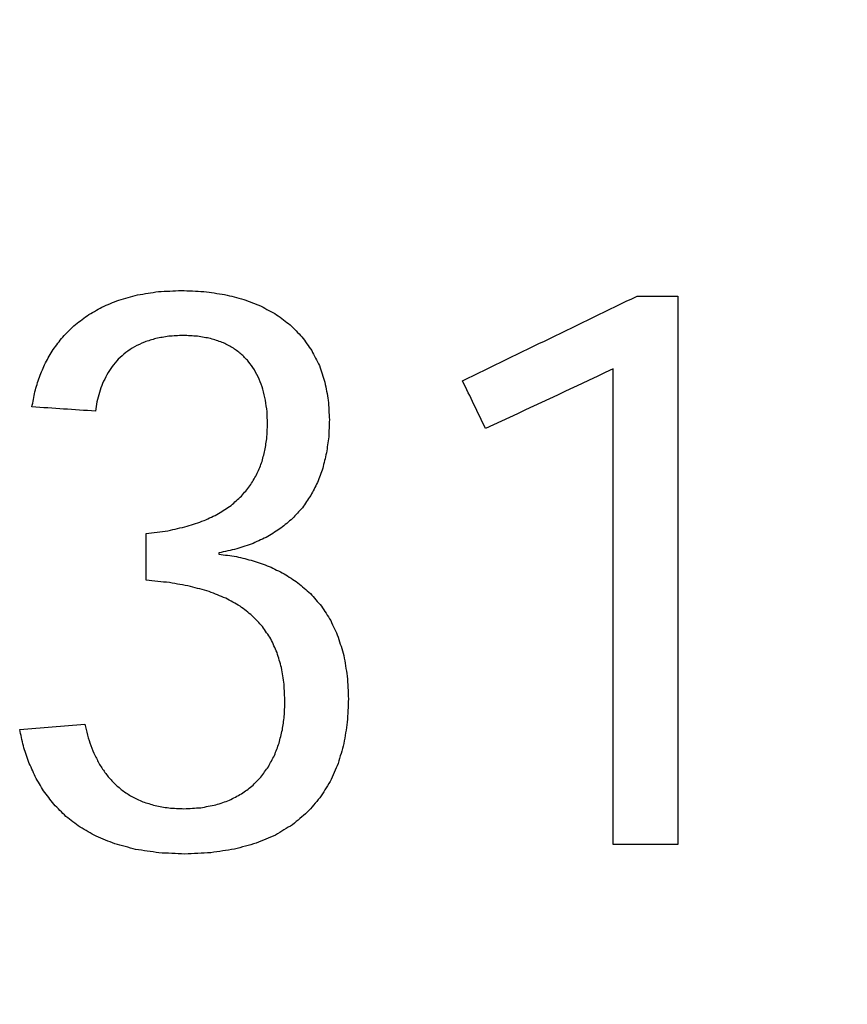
# Model space of a CAD drawing. Header units: inches. Extents: x 0.2 to 16.8, y 0.1 to 10.8.
# Tile 23 of 46: x 3.9325 to 4.0071, y 7.1185 to 7.2071. Entities that reach past the tile are written whole.
import ezdxf

# ---------------------------------------------------------------- set-up
doc = ezdxf.new("R2010")
doc.units = ezdxf.units.IN
doc.header["$LTSCALE"] = 0.935
doc.header["$MEASUREMENT"] = 0
doc.layers.get('0').update_dxf_attribs({"linetype": 'CONTINUOUS'})
doc.layers.add('DATUMCURVES', color=7, linetype='CONTINUOUS')
doc.layers.add('DIMENSIONS', color=7, linetype='CONTINUOUS')
doc.styles.get("Standard").update_dxf_attribs({"font": 'txt', "width": 0.8})
doc.dimstyles.new('DIMSTYLE_2', dxfattribs={"dimtxt": 0.125, "dimasz": 0.18, "dimexe": 0.18, "dimexo": 0.0625, "dimgap": 0.09, "dimtad": 0, "dimtih": 1, "dimtoh": 1, "dimdec": 3, "dimzin": 4, "dimdsep": 46, "dimtxsty": 'STANDARD', "dimblk": '_FILLED', "dimblk1": '_FILLED', "dimblk2": '_FILLED', "dimcen": 0.09, "dimadec": 0, "dimazin": 0, "dimtp": 0.001, "dimtm": 0.001, "dimtfac": 1, "dimtdec": 3, "dimtofl": 0, "dimtmove": 0, "dimatfit": 3, "dimldrblk": '_FILLED', "dimfxl": 1, "dimtolj": 1, "dimtzin": 4, "dimarcsym": 0})

# ---------------------------------------------------------------- blocks, each defined once
blk = doc.blocks.new('*D12')
at = {"layer": 'DIMENSIONS', "color": 2, "linetype": 'CONTINUOUS'}
for p, q in [((4.158071, 8.163797), (4.158071, 8.457831)), ((4.080721, 8.113792), (4.158071, 8.163797)), ((4.080721, 6.847911), (4.080721, 8.113792))]:
    blk.add_line(p, q, dxfattribs=at)
at = {"layer": 'DIMENSIONS', "color": 2, "linetype": 'CONTINUOUS', "width": 0.8}
for s, p in [(']', (4.220571, 9.845331)), ('2.81', (4.220571, 9.445331)), ('[', (4.220571, 9.345331)), ('.111', (4.220571, 8.820331)), ('2X ', (4.220571, 8.520331))]:
    blk.add_text(s, height=0.125, rotation=90, dxfattribs=at).set_placement(p)
blk = doc.blocks.new('_FILLED')
at = {"color": 0, "linetype": 'BYBLOCK'}
blk.add_solid([(0, 0), (-1, 0.17361), (-1, -0.17361)], dxfattribs=at)

msp = doc.modelspace()

# ---------------------------------------------------------------- linework, layer by layer
at = {"layer": 'DATUMCURVES', "color": 40, "linetype": 'CONTINUOUS'}
for points in [[(3.943163, 7.18232, -0.2495), (3.943788, 7.18242, -0.2495), (3.944413, 7.18252, -0.2495), (3.945038, 7.18262, -0.2495)], [(3.945038, 7.18262, -0.2495), (3.945725, 7.182654, -0.2495), (3.946412, 7.182687, -0.2495), (3.947099, 7.18272, -0.2495)], [(3.947099, 7.18272, -0.2495), (3.947773, 7.18269, -0.2495), (3.948447, 7.18266, -0.2495), (3.949122, 7.18263, -0.2495)], [(3.949122, 7.18263, -0.2495), (3.949747, 7.18254, -0.2495), (3.950372, 7.18245, -0.2495), (3.950997, 7.18236, -0.2495)], [(3.939952, 7.18123, -0.2495), (3.940457, 7.18144, -0.2495), (3.940963, 7.18165, -0.2495), (3.941469, 7.18186, -0.2495)], [(3.941469, 7.18186, -0.2495), (3.942033, 7.182014, -0.2495), (3.942598, 7.182167, -0.2495), (3.943163, 7.18232, -0.2495)], [(3.950997, 7.18236, -0.2495), (3.95157, 7.182214, -0.2495), (3.952144, 7.182067, -0.2495), (3.952718, 7.18192, -0.2495)], [(3.952718, 7.18192, -0.2495), (3.953239, 7.181717, -0.2495), (3.95376, 7.181514, -0.2495), (3.95428, 7.18131, -0.2495)], [(3.972415, 7.1746, -0.2495), (3.977657, 7.17714, -0.2495), (3.982899, 7.17968, -0.2495), (3.988141, 7.18222, -0.2495)], [(3.988141, 7.18222, -0.2495), (3.989362, 7.18222, -0.2495), (3.990583, 7.18222, -0.2495), (3.991804, 7.18222, -0.2495)], [(3.991804, 7.18222, -0.2495), (3.991804, 7.16577, -0.2495), (3.991804, 7.14932, -0.2495), (3.991804, 7.13287, -0.2495)], [(3.938607, 7.18045, -0.2495), (3.939055, 7.18071, -0.2495), (3.939503, 7.18097, -0.2495), (3.939952, 7.18123, -0.2495)], [(3.95428, 7.18131, -0.2495), (3.954747, 7.181054, -0.2495), (3.955213, 7.180797, -0.2495), (3.955679, 7.18054, -0.2495)], [(3.93743, 7.17955, -0.2495), (3.937822, 7.17985, -0.2495), (3.938214, 7.18015, -0.2495), (3.938607, 7.18045, -0.2495)], [(3.955679, 7.18054, -0.2495), (3.956089, 7.180234, -0.2495), (3.956499, 7.179927, -0.2495), (3.956908, 7.17962, -0.2495)], [(3.936416, 7.17853, -0.2495), (3.936754, 7.17887, -0.2495), (3.937092, 7.17921, -0.2495), (3.93743, 7.17955, -0.2495)], [(3.956908, 7.17962, -0.2495), (3.95726, 7.17926, -0.2495), (3.957611, 7.1789, -0.2495), (3.957963, 7.17854, -0.2495)], [(3.935562, 7.17741, -0.2495), (3.935846, 7.177784, -0.2495), (3.936131, 7.178157, -0.2495), (3.936416, 7.17853, -0.2495)], [(3.943782, 7.17808, -0.2495), (3.943481, 7.17794, -0.2495), (3.943181, 7.1778, -0.2495), (3.942881, 7.17766, -0.2495)], [(3.944807, 7.1784, -0.2495), (3.944465, 7.178294, -0.2495), (3.944123, 7.178187, -0.2495), (3.943782, 7.17808, -0.2495)], [(3.945962, 7.1786, -0.2495), (3.945577, 7.178534, -0.2495), (3.945192, 7.178467, -0.2495), (3.944807, 7.1784, -0.2495)], [(3.947254, 7.17867, -0.2495), (3.946823, 7.178647, -0.2495), (3.946392, 7.178624, -0.2495), (3.945962, 7.1786, -0.2495)], [(3.948565, 7.1786, -0.2495), (3.948128, 7.178624, -0.2495), (3.947691, 7.178647, -0.2495), (3.947254, 7.17867, -0.2495)], [(3.949737, 7.17839, -0.2495), (3.949346, 7.17846, -0.2495), (3.948955, 7.17853, -0.2495), (3.948565, 7.1786, -0.2495)], [(3.950775, 7.17805, -0.2495), (3.950429, 7.178164, -0.2495), (3.950083, 7.178277, -0.2495), (3.949737, 7.17839, -0.2495)], [(3.951684, 7.17759, -0.2495), (3.951381, 7.177744, -0.2495), (3.951078, 7.177897, -0.2495), (3.950775, 7.17805, -0.2495)], [(3.957963, 7.17854, -0.2495), (3.958254, 7.178134, -0.2495), (3.958546, 7.177727, -0.2495), (3.958838, 7.17732, -0.2495)], [(3.934863, 7.1762, -0.2495), (3.935096, 7.176604, -0.2495), (3.935329, 7.177007, -0.2495), (3.935562, 7.17741, -0.2495)], [(3.942098, 7.17714, -0.2495), (3.941874, 7.17694, -0.2495), (3.94165, 7.17674, -0.2495), (3.941426, 7.17654, -0.2495)], [(3.942881, 7.17766, -0.2495), (3.94262, 7.177487, -0.2495), (3.942359, 7.177314, -0.2495), (3.942098, 7.17714, -0.2495)], [(3.952468, 7.17702, -0.2495), (3.952206, 7.17721, -0.2495), (3.951945, 7.1774, -0.2495), (3.951684, 7.17759, -0.2495)], [(3.958838, 7.17732, -0.2495), (3.959067, 7.176867, -0.2495), (3.959297, 7.176414, -0.2495), (3.959527, 7.17596, -0.2495)], [(3.941426, 7.17654, -0.2495), (3.941236, 7.176317, -0.2495), (3.941047, 7.176094, -0.2495), (3.940858, 7.17587, -0.2495)], [(3.953132, 7.17635, -0.2495), (3.95291, 7.176574, -0.2495), (3.952689, 7.176797, -0.2495), (3.952468, 7.17702, -0.2495)], [(3.953681, 7.17559, -0.2495), (3.953498, 7.175844, -0.2495), (3.953315, 7.176097, -0.2495), (3.953132, 7.17635, -0.2495)], [(3.934315, 7.17493, -0.2495), (3.934497, 7.175354, -0.2495), (3.93468, 7.175777, -0.2495), (3.934863, 7.1762, -0.2495)], [(3.940858, 7.17587, -0.2495), (3.940701, 7.175627, -0.2495), (3.940545, 7.175384, -0.2495), (3.940389, 7.17514, -0.2495)], [(3.954119, 7.17474, -0.2495), (3.953973, 7.175024, -0.2495), (3.953827, 7.175307, -0.2495), (3.953681, 7.17559, -0.2495)], [(3.959527, 7.17596, -0.2495), (3.959693, 7.17546, -0.2495), (3.95986, 7.17496, -0.2495), (3.960026, 7.17446, -0.2495)], [(3.985991, 7.17566, -0.2495), (3.982155, 7.17387, -0.2495), (3.978319, 7.17208, -0.2495), (3.974483, 7.17029, -0.2495)], [(3.985991, 7.13287, -0.2495), (3.985991, 7.147134, -0.2495), (3.985991, 7.161397, -0.2495), (3.985991, 7.17566, -0.2495)], [(3.933912, 7.1736, -0.2495), (3.934046, 7.174044, -0.2495), (3.93418, 7.174487, -0.2495), (3.934315, 7.17493, -0.2495)], [(3.940389, 7.17514, -0.2495), (3.940263, 7.17488, -0.2495), (3.940137, 7.17462, -0.2495), (3.940011, 7.17436, -0.2495)], [(3.954452, 7.17383, -0.2495), (3.954341, 7.174134, -0.2495), (3.95423, 7.174437, -0.2495), (3.954119, 7.17474, -0.2495)], [(3.960026, 7.17446, -0.2495), (3.960127, 7.17392, -0.2495), (3.960228, 7.17338, -0.2495), (3.960329, 7.17284, -0.2495)], [(3.974483, 7.17029, -0.2495), (3.973794, 7.171727, -0.2495), (3.973104, 7.173164, -0.2495), (3.972415, 7.1746, -0.2495)], [(3.933651, 7.17224, -0.2495), (3.933738, 7.172694, -0.2495), (3.933825, 7.173147, -0.2495), (3.933912, 7.1736, -0.2495)], [(3.940011, 7.17436, -0.2495), (3.939913, 7.17409, -0.2495), (3.939815, 7.17382, -0.2495), (3.939718, 7.17355, -0.2495)], [(3.954684, 7.17285, -0.2495), (3.954607, 7.173177, -0.2495), (3.954529, 7.173504, -0.2495), (3.954452, 7.17383, -0.2495)], [(3.939503, 7.17271, -0.2495), (3.939455, 7.172427, -0.2495), (3.939408, 7.172144, -0.2495), (3.939361, 7.17186, -0.2495)], [(3.939718, 7.17355, -0.2495), (3.939646, 7.17327, -0.2495), (3.939574, 7.17299, -0.2495), (3.939503, 7.17271, -0.2495)], [(3.954819, 7.17182, -0.2495), (3.954774, 7.172164, -0.2495), (3.954729, 7.172507, -0.2495), (3.954684, 7.17285, -0.2495)], [(3.960329, 7.17284, -0.2495), (3.960364, 7.172257, -0.2495), (3.960398, 7.171674, -0.2495), (3.960432, 7.17109, -0.2495)], [(3.939361, 7.17186, -0.2495), (3.937457, 7.171987, -0.2495), (3.935554, 7.172114, -0.2495), (3.933651, 7.17224, -0.2495)], [(3.954864, 7.17075, -0.2495), (3.954849, 7.171107, -0.2495), (3.954834, 7.171464, -0.2495), (3.954819, 7.17182, -0.2495)], [(3.960432, 7.17109, -0.2495), (3.96041, 7.170577, -0.2495), (3.960387, 7.170064, -0.2495), (3.960365, 7.16955, -0.2495)], [(3.954807, 7.16952, -0.2495), (3.954826, 7.16993, -0.2495), (3.954845, 7.17034, -0.2495), (3.954864, 7.17075, -0.2495)], [(3.954631, 7.16833, -0.2495), (3.95469, 7.168727, -0.2495), (3.954749, 7.169124, -0.2495), (3.954807, 7.16952, -0.2495)], [(3.960365, 7.16955, -0.2495), (3.960298, 7.169067, -0.2495), (3.960232, 7.168584, -0.2495), (3.960165, 7.1681, -0.2495)], [(3.954325, 7.1672, -0.2495), (3.954427, 7.167577, -0.2495), (3.954529, 7.167954, -0.2495), (3.954631, 7.16833, -0.2495)], [(3.960165, 7.1681, -0.2495), (3.960053, 7.16764, -0.2495), (3.959941, 7.16718, -0.2495), (3.959829, 7.16672, -0.2495)], [(3.953877, 7.16613, -0.2495), (3.954026, 7.166487, -0.2495), (3.954175, 7.166844, -0.2495), (3.954325, 7.1672, -0.2495)], [(3.959829, 7.16672, -0.2495), (3.959671, 7.166294, -0.2495), (3.959514, 7.165867, -0.2495), (3.959356, 7.16544, -0.2495)], [(3.953277, 7.16513, -0.2495), (3.953477, 7.165464, -0.2495), (3.953677, 7.165797, -0.2495), (3.953877, 7.16613, -0.2495)], [(3.952515, 7.16421, -0.2495), (3.952769, 7.164517, -0.2495), (3.953023, 7.164824, -0.2495), (3.953277, 7.16513, -0.2495)], [(3.959356, 7.16544, -0.2495), (3.959153, 7.165047, -0.2495), (3.958949, 7.164654, -0.2495), (3.958745, 7.16426, -0.2495)], [(3.95158, 7.16338, -0.2495), (3.951892, 7.163657, -0.2495), (3.952203, 7.163934, -0.2495), (3.952515, 7.16421, -0.2495)], [(3.958745, 7.16426, -0.2495), (3.958495, 7.163897, -0.2495), (3.958245, 7.163534, -0.2495), (3.957995, 7.16317, -0.2495)], [(3.950461, 7.16264, -0.2495), (3.950834, 7.162887, -0.2495), (3.951207, 7.163134, -0.2495), (3.95158, 7.16338, -0.2495)], [(3.957995, 7.16317, -0.2495), (3.957697, 7.162844, -0.2495), (3.9574, 7.162517, -0.2495), (3.957103, 7.16219, -0.2495)], [(3.949148, 7.16201, -0.2495), (3.949585, 7.16222, -0.2495), (3.950023, 7.16243, -0.2495), (3.950461, 7.16264, -0.2495)], [(3.957103, 7.16219, -0.2495), (3.956758, 7.161904, -0.2495), (3.956413, 7.161617, -0.2495), (3.956068, 7.16133, -0.2495)], [(3.945894, 7.1611, -0.2495), (3.946472, 7.161234, -0.2495), (3.94705, 7.161367, -0.2495), (3.947629, 7.1615, -0.2495)], [(3.947629, 7.1615, -0.2495), (3.948135, 7.16167, -0.2495), (3.948641, 7.16184, -0.2495), (3.949148, 7.16201, -0.2495)], [(3.956068, 7.16133, -0.2495), (3.955676, 7.16108, -0.2495), (3.955283, 7.16083, -0.2495), (3.95489, 7.16058, -0.2495)], [(3.943932, 7.16084, -0.2495), (3.944586, 7.160927, -0.2495), (3.94524, 7.161014, -0.2495), (3.945894, 7.1611, -0.2495)], [(3.943932, 7.15664, -0.2495), (3.943932, 7.15804, -0.2495), (3.943932, 7.15944, -0.2495), (3.943932, 7.16084, -0.2495)], [(3.95489, 7.16058, -0.2495), (3.954449, 7.160374, -0.2495), (3.954007, 7.160167, -0.2495), (3.953566, 7.15996, -0.2495)], [(3.952096, 7.15946, -0.2495), (3.951556, 7.15934, -0.2495), (3.951016, 7.15922, -0.2495), (3.950476, 7.1591, -0.2495)], [(3.953566, 7.15996, -0.2495), (3.953076, 7.159794, -0.2495), (3.952586, 7.159627, -0.2495), (3.952096, 7.15946, -0.2495)], [(3.950476, 7.1591, -0.2495), (3.950476, 7.159067, -0.2495), (3.950476, 7.159034, -0.2495), (3.950476, 7.159, -0.2495)], [(3.950476, 7.159, -0.2495), (3.951002, 7.158924, -0.2495), (3.951528, 7.158847, -0.2495), (3.952055, 7.15877, -0.2495)], [(3.952055, 7.15877, -0.2495), (3.95256, 7.158647, -0.2495), (3.953065, 7.158524, -0.2495), (3.953571, 7.1584, -0.2495)], [(3.953571, 7.1584, -0.2495), (3.95405, 7.15823, -0.2495), (3.95453, 7.15806, -0.2495), (3.955009, 7.15789, -0.2495)], [(3.955009, 7.15789, -0.2495), (3.955458, 7.15767, -0.2495), (3.955907, 7.15745, -0.2495), (3.956356, 7.15723, -0.2495)], [(3.956356, 7.15723, -0.2495), (3.95677, 7.15696, -0.2495), (3.957184, 7.15669, -0.2495), (3.957598, 7.15642, -0.2495)], [(3.946033, 7.15643, -0.2495), (3.945332, 7.1565, -0.2495), (3.944632, 7.15657, -0.2495), (3.943932, 7.15664, -0.2495)], [(3.947924, 7.15609, -0.2495), (3.947293, 7.156204, -0.2495), (3.946663, 7.156317, -0.2495), (3.946033, 7.15643, -0.2495)], [(3.94961, 7.15562, -0.2495), (3.949048, 7.155777, -0.2495), (3.948486, 7.155934, -0.2495), (3.947924, 7.15609, -0.2495)], [(3.957598, 7.15642, -0.2495), (3.957972, 7.156097, -0.2495), (3.958346, 7.155774, -0.2495), (3.95872, 7.15545, -0.2495)], [(3.951096, 7.15503, -0.2495), (3.9506, 7.155227, -0.2495), (3.950105, 7.155424, -0.2495), (3.94961, 7.15562, -0.2495)], [(3.952389, 7.1543, -0.2495), (3.951958, 7.154544, -0.2495), (3.951527, 7.154787, -0.2495), (3.951096, 7.15503, -0.2495)], [(3.95872, 7.15545, -0.2495), (3.959049, 7.155074, -0.2495), (3.959379, 7.154697, -0.2495), (3.959708, 7.15432, -0.2495)], [(3.953492, 7.15345, -0.2495), (3.953124, 7.153734, -0.2495), (3.952756, 7.154017, -0.2495), (3.952389, 7.1543, -0.2495)], [(3.959708, 7.15432, -0.2495), (3.959988, 7.153884, -0.2495), (3.960268, 7.153447, -0.2495), (3.960548, 7.15301, -0.2495)], [(3.954411, 7.15247, -0.2495), (3.954105, 7.152797, -0.2495), (3.953798, 7.153124, -0.2495), (3.953492, 7.15345, -0.2495)], [(3.955152, 7.15137, -0.2495), (3.954905, 7.151737, -0.2495), (3.954658, 7.152104, -0.2495), (3.954411, 7.15247, -0.2495)], [(3.960548, 7.15301, -0.2495), (3.960774, 7.152517, -0.2495), (3.961001, 7.152024, -0.2495), (3.961227, 7.15153, -0.2495)], [(3.961227, 7.15153, -0.2495), (3.961394, 7.150974, -0.2495), (3.961561, 7.150417, -0.2495), (3.961728, 7.14986, -0.2495)], [(3.955719, 7.15013, -0.2495), (3.95553, 7.150544, -0.2495), (3.955341, 7.150957, -0.2495), (3.955152, 7.15137, -0.2495)], [(3.956118, 7.14878, -0.2495), (3.955985, 7.14923, -0.2495), (3.955852, 7.14968, -0.2495), (3.955719, 7.15013, -0.2495)], [(3.961728, 7.14986, -0.2495), (3.961832, 7.149244, -0.2495), (3.961936, 7.148627, -0.2495), (3.96204, 7.14801, -0.2495)], [(3.956353, 7.14729, -0.2495), (3.956275, 7.147787, -0.2495), (3.956196, 7.148284, -0.2495), (3.956118, 7.14878, -0.2495)], [(3.96204, 7.14801, -0.2495), (3.962076, 7.147327, -0.2495), (3.962111, 7.146644, -0.2495), (3.962147, 7.14596, -0.2495)], [(3.95643, 7.14568, -0.2495), (3.956405, 7.146217, -0.2495), (3.956379, 7.146754, -0.2495), (3.956353, 7.14729, -0.2495)], [(3.956373, 7.1444, -0.2495), (3.956392, 7.144827, -0.2495), (3.956411, 7.145254, -0.2495), (3.95643, 7.14568, -0.2495)], [(3.962147, 7.14596, -0.2495), (3.962112, 7.145267, -0.2495), (3.962078, 7.144574, -0.2495), (3.962043, 7.14388, -0.2495)], [(3.956197, 7.14317, -0.2495), (3.956256, 7.14358, -0.2495), (3.956314, 7.14399, -0.2495), (3.956373, 7.1444, -0.2495)], [(3.932546, 7.14321, -0.2495), (3.934501, 7.143374, -0.2495), (3.936456, 7.143537, -0.2495), (3.938411, 7.1437, -0.2495)], [(3.938411, 7.1437, -0.2495), (3.938488, 7.14337, -0.2495), (3.938566, 7.14304, -0.2495), (3.938644, 7.14271, -0.2495)], [(3.962043, 7.14388, -0.2495), (3.96194, 7.143234, -0.2495), (3.961837, 7.142587, -0.2495), (3.961734, 7.14194, -0.2495)], [(3.932876, 7.14175, -0.2495), (3.932766, 7.142237, -0.2495), (3.932656, 7.142724, -0.2495), (3.932546, 7.14321, -0.2495)], [(3.938644, 7.14271, -0.2495), (3.938745, 7.142394, -0.2495), (3.938847, 7.142077, -0.2495), (3.938949, 7.14176, -0.2495)], [(3.955902, 7.14199, -0.2495), (3.956, 7.142384, -0.2495), (3.956099, 7.142777, -0.2495), (3.956197, 7.14317, -0.2495)], [(3.933339, 7.14033, -0.2495), (3.933184, 7.140804, -0.2495), (3.93303, 7.141277, -0.2495), (3.932876, 7.14175, -0.2495)], [(3.938949, 7.14176, -0.2495), (3.939076, 7.141454, -0.2495), (3.939204, 7.141147, -0.2495), (3.939332, 7.14084, -0.2495)], [(3.955483, 7.14088, -0.2495), (3.955623, 7.14125, -0.2495), (3.955762, 7.14162, -0.2495), (3.955902, 7.14199, -0.2495)], [(3.961734, 7.14194, -0.2495), (3.961562, 7.141347, -0.2495), (3.96139, 7.140754, -0.2495), (3.961218, 7.14016, -0.2495)], [(3.939332, 7.14084, -0.2495), (3.939488, 7.140547, -0.2495), (3.939644, 7.140254, -0.2495), (3.9398, 7.13996, -0.2495)], [(3.954938, 7.13986, -0.2495), (3.95512, 7.1402, -0.2495), (3.955301, 7.14054, -0.2495), (3.955483, 7.14088, -0.2495)], [(3.933943, 7.13897, -0.2495), (3.933741, 7.139424, -0.2495), (3.93354, 7.139877, -0.2495), (3.933339, 7.14033, -0.2495)], [(3.9398, 7.13996, -0.2495), (3.939986, 7.13969, -0.2495), (3.940172, 7.13942, -0.2495), (3.940359, 7.13915, -0.2495)], [(3.961218, 7.14016, -0.2495), (3.960977, 7.139614, -0.2495), (3.960737, 7.139067, -0.2495), (3.960497, 7.13852, -0.2495)], [(3.940359, 7.13915, -0.2495), (3.940577, 7.1389, -0.2495), (3.940796, 7.13865, -0.2495), (3.941015, 7.1384, -0.2495)], [(3.954263, 7.13893, -0.2495), (3.954488, 7.13924, -0.2495), (3.954713, 7.13955, -0.2495), (3.954938, 7.13986, -0.2495)], [(3.9347, 7.13768, -0.2495), (3.934447, 7.13811, -0.2495), (3.934195, 7.13854, -0.2495), (3.933943, 7.13897, -0.2495)], [(3.941015, 7.1384, -0.2495), (3.941268, 7.13818, -0.2495), (3.941521, 7.13796, -0.2495), (3.941774, 7.13774, -0.2495)], [(3.953457, 7.13811, -0.2495), (3.953725, 7.138384, -0.2495), (3.953994, 7.138657, -0.2495), (3.954263, 7.13893, -0.2495)], [(3.960497, 7.13852, -0.2495), (3.960188, 7.138034, -0.2495), (3.959879, 7.137547, -0.2495), (3.959571, 7.13706, -0.2495)], [(3.935618, 7.13648, -0.2495), (3.935312, 7.13688, -0.2495), (3.935006, 7.13728, -0.2495), (3.9347, 7.13768, -0.2495)], [(3.941774, 7.13774, -0.2495), (3.942063, 7.13755, -0.2495), (3.942353, 7.13736, -0.2495), (3.942643, 7.13717, -0.2495)], [(3.951435, 7.13685, -0.2495), (3.951795, 7.13704, -0.2495), (3.952155, 7.13723, -0.2495), (3.952515, 7.13742, -0.2495)], [(3.952515, 7.13742, -0.2495), (3.952829, 7.13765, -0.2495), (3.953143, 7.13788, -0.2495), (3.953457, 7.13811, -0.2495)], [(3.936708, 7.13539, -0.2495), (3.936344, 7.135754, -0.2495), (3.935981, 7.136117, -0.2495), (3.935618, 7.13648, -0.2495)], [(3.942643, 7.13717, -0.2495), (3.942971, 7.137017, -0.2495), (3.943299, 7.136864, -0.2495), (3.943627, 7.13671, -0.2495)], [(3.943627, 7.13671, -0.2495), (3.943995, 7.136597, -0.2495), (3.944364, 7.136484, -0.2495), (3.944733, 7.13637, -0.2495)], [(3.944733, 7.13637, -0.2495), (3.945144, 7.136297, -0.2495), (3.945556, 7.136224, -0.2495), (3.945968, 7.13615, -0.2495)], [(3.948848, 7.13617, -0.2495), (3.949303, 7.136257, -0.2495), (3.949758, 7.136344, -0.2495), (3.950214, 7.13643, -0.2495)], [(3.950214, 7.13643, -0.2495), (3.950621, 7.13657, -0.2495), (3.951028, 7.13671, -0.2495), (3.951435, 7.13685, -0.2495)], [(3.959571, 7.13706, -0.2495), (3.959194, 7.136627, -0.2495), (3.958818, 7.136194, -0.2495), (3.958441, 7.13576, -0.2495)], [(3.945968, 7.13615, -0.2495), (3.946424, 7.136127, -0.2495), (3.94688, 7.136104, -0.2495), (3.947336, 7.13608, -0.2495)], [(3.947336, 7.13608, -0.2495), (3.94784, 7.13611, -0.2495), (3.948344, 7.13614, -0.2495), (3.948848, 7.13617, -0.2495)], [(3.958441, 7.13576, -0.2495), (3.957996, 7.135387, -0.2495), (3.957552, 7.135014, -0.2495), (3.957108, 7.13464, -0.2495)], [(3.937979, 7.13442, -0.2495), (3.937555, 7.134744, -0.2495), (3.937131, 7.135067, -0.2495), (3.936708, 7.13539, -0.2495)], [(3.957108, 7.13464, -0.2495), (3.956596, 7.13433, -0.2495), (3.956084, 7.13402, -0.2495), (3.955571, 7.13371, -0.2495)], [(3.939443, 7.1336, -0.2495), (3.938955, 7.133874, -0.2495), (3.938467, 7.134147, -0.2495), (3.937979, 7.13442, -0.2495)], [(3.955571, 7.13371, -0.2495), (3.954992, 7.133467, -0.2495), (3.954413, 7.133224, -0.2495), (3.953833, 7.13298, -0.2495)], [(3.941108, 7.13292, -0.2495), (3.940553, 7.133147, -0.2495), (3.939998, 7.133374, -0.2495), (3.939443, 7.1336, -0.2495)], [(3.942984, 7.13242, -0.2495), (3.942358, 7.132587, -0.2495), (3.941733, 7.132754, -0.2495), (3.941108, 7.13292, -0.2495)], [(3.953833, 7.13298, -0.2495), (3.953186, 7.1328, -0.2495), (3.952539, 7.13262, -0.2495), (3.951893, 7.13244, -0.2495)], [(3.991804, 7.13287, -0.2495), (3.989866, 7.13287, -0.2495), (3.987929, 7.13287, -0.2495), (3.985991, 7.13287, -0.2495)], [(3.945082, 7.13211, -0.2495), (3.944382, 7.132214, -0.2495), (3.943683, 7.132317, -0.2495), (3.942984, 7.13242, -0.2495)], [(3.947411, 7.132, -0.2495), (3.946634, 7.132037, -0.2495), (3.945858, 7.132074, -0.2495), (3.945082, 7.13211, -0.2495)], [(3.949753, 7.13212, -0.2495), (3.948972, 7.13208, -0.2495), (3.948191, 7.13204, -0.2495), (3.947411, 7.132, -0.2495)], [(3.951893, 7.13244, -0.2495), (3.951179, 7.132334, -0.2495), (3.950466, 7.132227, -0.2495), (3.949753, 7.13212, -0.2495)]]:
    msp.add_open_spline(points, degree=3, dxfattribs=at)

# ---------------------------------------------------------------- dimensions: what is measured, and where the dimension line sits
at = {"layer": 'DIMENSIONS', "color": 2, "linetype": 'CONTINUOUS'}
dim = msp.add_ordinate_dim(feature_location=(4.080721, 6.847911), offset=(0.077351, 1.60992), dtype=0, origin=(3.969941, 7.891831), text='2X <>', dimstyle='DIMSTYLE_2', dxfattribs=at)
dim.commit()
dim.dimension.update_dxf_attribs({"geometry": '*D12', "text_midpoint": (4.158071, 9.232831)})

doc.saveas('drawing.dxf')
